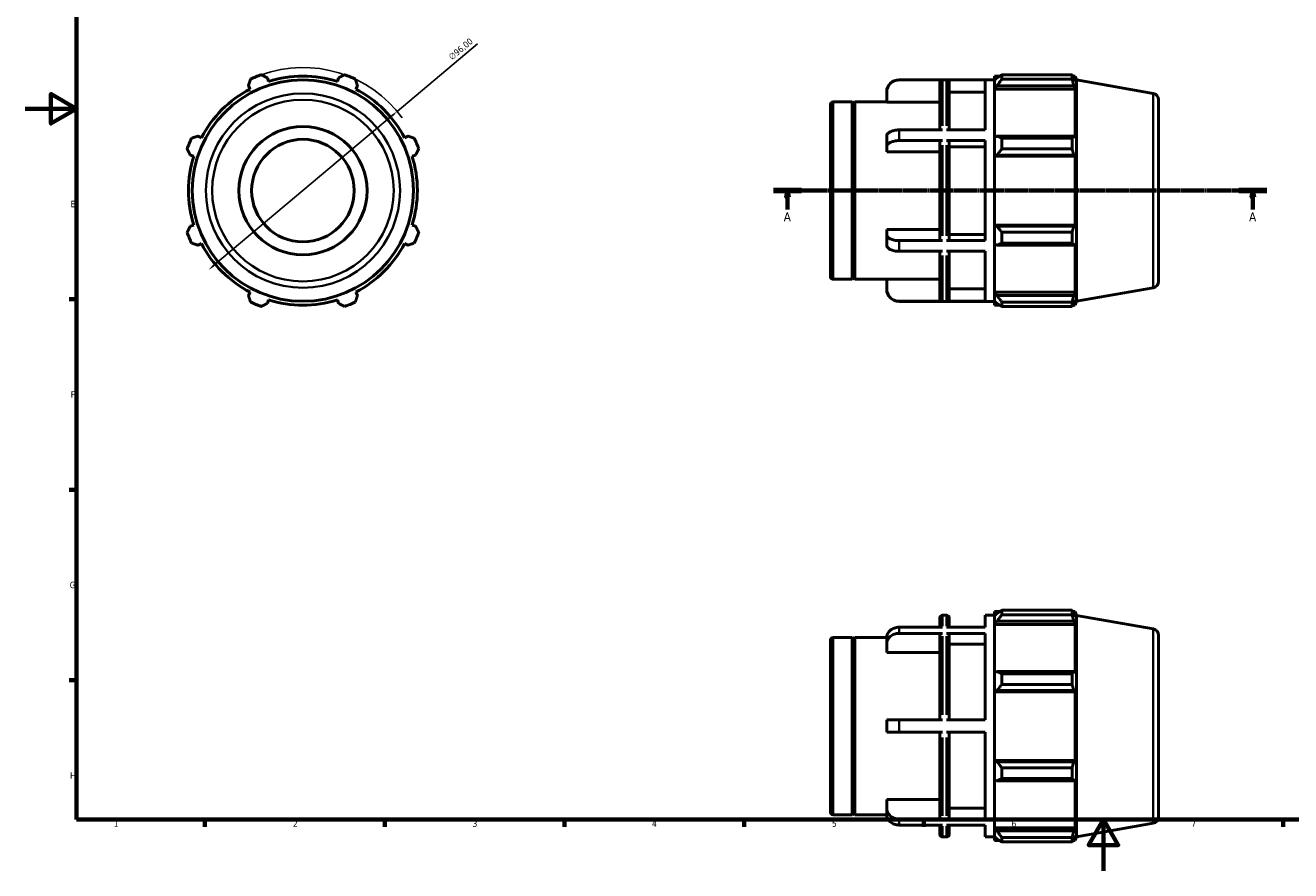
# Model space of a CAD drawing. Header units: millimetres. Extents: x 0 to 931, y 0 to 650.
# Tile 1 of 4: x 0 to 494, y 0 to 330. Entities that reach past the tile are written whole.
import ezdxf

# ---------------------------------------------------------------- set-up
doc = ezdxf.new("R2010")
doc.units = ezdxf.units.MM
doc.linetypes.add('CHAIN', pattern=[0.7087, 0.4724, -0.0591, 0.1181, -0.0591])
for name, color, linetype, lineweight in [('Border (ISO)', 7, 'Continuous', 70), ('Dimension (ISO)', 7, 'Continuous', 25), ('Section Line (ISO)', 7, 'CHAIN', 70), ('Visible (ISO)', 7, 'Continuous', 50), ('Visible Narrow (ISO)', 7, 'Continuous', 35)]:
    doc.layers.add(name, color=color, linetype=linetype, lineweight=lineweight)
doc.styles.add('Label Text (ISO)', font='tahoma.ttf')
doc.styles.add('Note Text (ISO)', font='tahoma.ttf')
doc.dimstyles.new('Default (ISO)', dxfattribs={"dimtxt": 2.5, "dimasz": 2.5, "dimexe": 3.175, "dimexo": 0, "dimgap": 0.762, "dimtad": 1, "dimrnd": 1e-08, "dimzin": 0, "dimtxsty": 'Note Text (ISO)', "dimcen": 0.09, "dimdle": 10, "dimclrd": 256, "dimclre": 256, "dimclrt": 232, "dimazin": 0, "dimtfac": 1.40208, "dimtmove": 0, "dimatfit": 3, "dimfxl": 1, "dimtolj": 1, "dimtzin": 0, "dimlwd": -1, "dimlwe": -1, "dimarcsym": 0})

# ---------------------------------------------------------------- blocks, each defined once
blk = doc.blocks.new('Borders Default Border')
at = {"layer": 'Border (ISO)'}
for p, q in [((20, 222.75), (17.1, 222.75)), ((20, 148.5), (17.1, 148.5)), ((20, 74.25), (17.1, 74.25)), ((70.08, 20), (70.08, 17.1)), ((140.17, 20), (140.17, 17.1)), ((210.25, 20), (210.25, 17.1)), ((280.33, 20), (280.33, 17.1)), ((350.42, 20), (350.42, 17.1)), ((490.58, 20), (490.58, 17.1))]:
    blk.add_line(p, q, dxfattribs=at)
at = {"layer": 'Border (ISO)', "flags": 128}
for points in [[(20, 20), (20, 574), (821, 574), (821, 20), (20, 20)], [(0, 297), (20, 297), (10, 302.77), (10, 291.23), (20, 297)], [(420.5, 0), (420.5, 20), (414.73, 10), (426.27, 10), (420.5, 20)]]:
    blk.add_lwpolyline(points, dxfattribs=at)
at = {"layer": 'Border (ISO)', "color": 232, "true_color": 0xca0064, "char_height": 2.5, "attachment_point": 7, "style": 'Note Text (ISO)'}
for s, insert in [('E', (17.64, 258.63)), ('F', (17.7, 184.38)), ('G', (17.31, 110.08)), ('H', (17.44, 35.88)), ('1', (34.48, 17.1)), ('2', (104.37, 17.1)), ('3', (174.43, 17.05)), ('4', (244.42, 17.1)), ('5', (314.64, 17.05)), ('6', (384.66, 17.05)), ('7', (454.77, 17.1))]:
    blk.add_mtext(s, dxfattribs=dict(at, insert=insert))
blk = doc.blocks.new('2dTransSection0')
at = {"layer": 'Section Line (ISO)', "linetype": 'CHAIN'}
blk.add_line((291.83, 265.11), (484.23, 265.11), dxfattribs=at)
at = {"layer": 'Section Line (ISO)', "linetype": 'Continuous', "lineweight": 140}
for p, q in [((291.83, 265.11), (302.73, 265.11)), ((473.33, 265.11), (484.23, 265.11))]:
    blk.add_line(p, q, dxfattribs=at)
at = {"layer": 'Section Line (ISO)', "linetype": 'Continuous'}
for p, q in [((297.28, 265.11), (296.78, 262.61)), ((296.78, 262.61), (297.78, 262.61)), ((297.28, 262.61), (297.28, 265.11)), ((297.78, 262.61), (297.28, 265.11)), ((297.28, 257.71), (297.28, 262.61)), ((478.78, 265.11), (478.28, 262.61)), ((478.28, 262.61), (479.28, 262.61)), ((478.78, 262.61), (478.78, 265.11)), ((479.28, 262.61), (478.78, 265.11)), ((478.78, 257.71), (478.78, 262.61))]:
    blk.add_line(p, q, dxfattribs=at)
at = {"layer": 'Section Line (ISO)', "linetype": 'Continuous', "flags": 128}
for points in [[(297.78, 262.61), (297.28, 265.11), (296.78, 262.61), (297.78, 262.61)], [(479.28, 262.61), (478.78, 265.11), (478.28, 262.61), (479.28, 262.61)]]:
    blk.add_lwpolyline(points, dxfattribs=at)
at = {"layer": 'Section Line (ISO)'}
for points in [[(297.78, 262.61), (297.28, 265.11), (296.78, 262.61), (297.78, 262.61)], [(479.28, 262.61), (478.78, 265.11), (478.28, 262.61), (479.28, 262.61)]]:
    blk.add_solid(points, dxfattribs=at)
at = {"layer": 'Section Line (ISO)', "char_height": 3.5, "attachment_point": 7, "style": 'Label Text (ISO)'}
for insert in [(295.79, 253.11), (477.29, 253.11)]:
    blk.add_mtext('A', dxfattribs=dict(at, insert=insert))
blk = doc.blocks.new('*D7')
at = {"layer": 'Defpoints', "color": 0, "transparency": 16777216}
for p in [(145.04, 295.97), (71.52, 234.24)]:
    blk.add_point(p, dxfattribs=at)
at = {"layer": 'Dimension (ISO)', "transparency": 16777216}
for p, q in [((145.04, 295.97), (176.35, 322.27)), ((73.44, 235.85), (143.13, 294.37))]:
    blk.add_line(p, q, dxfattribs=at)
blk.add_arc((108.28, 265.11), 48, 36.2304, 109.792, dxfattribs=at)
for points in [[(142.86, 294.68), (143.39, 294.05), (145.04, 295.97)], [(73.17, 236.17), (73.7, 235.53), (71.52, 234.24)]]:
    blk.add_solid(points, dxfattribs=at)
at = {"layer": 'Dimension (ISO)', "color": 232, "true_color": 0xca0064, "transparency": 16777216, "insert": (164.8, 317.76), "char_height": 2.5, "attachment_point": 1, "rotation": 40.0203, "style": 'Note Text (ISO)'}
blk.add_mtext('\\A1;∅96,00', dxfattribs=at)

msp = doc.modelspace()

# ---------------------------------------------------------------- linework, layer by layer
at = {"layer": 'Visible (ISO)'}
for p, q in [((94.858, 307.68), (94.425, 309.054)), ((122.138, 309.054), (121.705, 307.68)), ((340.774, 308.307), (378.031, 308.307)), ((357.698, 308.24), (340.774, 308.24)), ((356.698, 288.752), (356.698, 307.238)), ((374.374, 308.24), (359.355, 308.24)), ((360.355, 307.238), (360.355, 288.752)), ((374.374, 288.752), (374.374, 308.24)), ((378.031, 309.747), (378.031, 308.138)), ((378.031, 309.747), (380.075, 309.747)), ((378.991, 309.054), (378.031, 308.138)), ((378.031, 305.128), (378.031, 308.138)), ((380.911, 310.271), (380.911, 308.535)), ((380.911, 310.271), (408.263, 310.271)), ((408.263, 308.535), (380.911, 308.535)), ((408.263, 308.535), (408.263, 310.271)), ((408.568, 309.747), (409.486, 309.747)), ((409.486, 307.68), (408.962, 309.054)), ((410.031, 308.249), (409.486, 309.747)), ((409.486, 307.68), (409.486, 309.747)), ((410.031, 221.964), (410.031, 308.249)), ((439.965, 302.971), (410.031, 308.249)), ((87.004, 305.98), (87.669, 304.703)), ((128.894, 304.703), (129.559, 305.98)), ((335.974, 303.431), (335.974, 303.507)), ((335.974, 299.583), (335.974, 303.431)), ((374.374, 303.431), (360.355, 303.431)), ((378.031, 305.128), (378.991, 305.98)), ((378.031, 304.703), (378.031, 305.128)), ((378.031, 304.703), (378.031, 285.941)), ((378.031, 304.703), (409.486, 304.703)), ((378.991, 305.98), (408.962, 305.98)), ((408.962, 305.98), (409.486, 304.703)), ((409.486, 285.719), (409.486, 304.703)), ((314.031, 231.547), (314.031, 298.667)), ((315.031, 299.667), (322.531, 299.667)), ((322.531, 230.547), (322.531, 299.667)), ((323.031, 299.167), (322.531, 299.667)), ((323.031, 299.167), (323.531, 299.667)), ((323.031, 231.047), (323.031, 299.167)), ((323.531, 230.547), (323.531, 299.667)), ((323.531, 299.667), (335.974, 299.667)), ((356.698, 299.583), (335.974, 299.583)), ((442.031, 300.509), (442.031, 229.704)), ((68.685, 285.719), (67.408, 286.384)), ((149.155, 286.384), (147.877, 285.719)), ((335.974, 282.191), (335.974, 286.347)), ((357.698, 288.752), (340.774, 288.752)), ((374.374, 288.752), (359.355, 288.752)), ((378.991, 286.384), (378.031, 285.941)), ((408.962, 286.384), (378.991, 286.384)), ((409.486, 285.719), (408.962, 286.384)), ((335.974, 280.266), (335.974, 282.191)), ((357.698, 284.595), (340.774, 284.595)), ((356.698, 246.119), (356.698, 284.094)), ((374.374, 284.595), (359.355, 284.595)), ((360.355, 284.094), (360.355, 246.119)), ((374.374, 282.191), (360.355, 282.191)), ((374.374, 245.618), (374.374, 284.595)), ((378.031, 278.674), (378.031, 285.941)), ((380.911, 285.55), (380.911, 281.36)), ((380.911, 285.55), (408.263, 285.55)), ((408.263, 281.36), (380.911, 281.36)), ((408.263, 281.36), (408.263, 285.55)), ((64.334, 278.963), (65.707, 278.53)), ((150.855, 278.53), (152.229, 278.963)), ((356.698, 280.266), (335.974, 280.266)), ((378.031, 278.674), (378.991, 278.963)), ((378.031, 278.53), (378.031, 278.674)), ((378.031, 278.53), (378.031, 251.683)), ((378.031, 278.53), (409.486, 278.53)), ((378.991, 278.963), (408.962, 278.963)), ((408.962, 278.963), (409.486, 278.53)), ((409.486, 251.683), (409.486, 278.53)), ((65.707, 251.683), (64.334, 251.25)), ((152.229, 251.25), (150.855, 251.683)), ((335.974, 248.023), (335.974, 249.947)), ((335.974, 249.947), (356.698, 249.947)), ((335.974, 243.866), (335.974, 248.023)), ((360.355, 248.023), (374.374, 248.023)), ((378.031, 251.539), (378.031, 251.683)), ((378.031, 251.683), (409.486, 251.683)), ((378.991, 251.25), (378.031, 251.539)), ((378.031, 244.272), (378.031, 251.539)), ((408.962, 251.25), (378.991, 251.25)), ((380.911, 248.853), (380.911, 244.663)), ((380.911, 248.853), (408.263, 248.853)), ((408.263, 244.663), (408.263, 248.853)), ((409.486, 251.683), (408.962, 251.25)), ((67.408, 243.829), (68.685, 244.494)), ((147.877, 244.494), (149.155, 243.829)), ((357.698, 245.618), (340.774, 245.618)), ((374.374, 245.618), (359.355, 245.618)), ((378.031, 244.272), (378.991, 243.829)), ((378.031, 244.272), (378.031, 225.51)), ((378.991, 243.829), (408.962, 243.829)), ((408.263, 244.663), (380.911, 244.663)), ((408.962, 243.829), (409.486, 244.494)), ((409.486, 225.51), (409.486, 244.494)), ((357.698, 241.461), (340.774, 241.461)), ((356.698, 222.975), (356.698, 241.461)), ((374.374, 241.461), (359.355, 241.461)), ((360.355, 241.461), (360.355, 222.975)), ((374.374, 221.973), (374.374, 241.461)), ((315.031, 230.547), (322.531, 230.547)), ((323.031, 231.047), (322.531, 230.547)), ((323.031, 231.047), (323.531, 230.547)), ((323.531, 230.547), (335.974, 230.547)), ((335.974, 226.782), (335.974, 230.63)), ((335.974, 230.63), (356.698, 230.63)), ((439.965, 227.242), (410.031, 221.964)), ((87.669, 225.51), (87.004, 224.233)), ((94.425, 221.159), (94.858, 222.533)), ((121.705, 222.533), (122.138, 221.159)), ((129.559, 224.233), (128.894, 225.51)), ((335.974, 226.707), (335.974, 226.782)), ((360.355, 226.782), (374.374, 226.782)), ((378.031, 225.085), (378.031, 225.51)), ((378.031, 225.51), (409.486, 225.51)), ((378.031, 222.075), (378.031, 225.085)), ((378.991, 224.233), (378.031, 225.085)), ((408.962, 224.233), (378.991, 224.233)), ((409.486, 225.51), (408.962, 224.233)), ((408.962, 221.159), (409.486, 222.533)), ((409.486, 220.467), (409.486, 222.533)), ((357.698, 221.973), (340.774, 221.973)), ((340.774, 221.907), (378.031, 221.907)), ((374.374, 221.973), (359.355, 221.973)), ((378.031, 222.075), (378.991, 221.159)), ((378.031, 222.075), (378.031, 220.467)), ((378.031, 220.467), (380.075, 220.467)), ((380.911, 221.678), (380.911, 219.942)), ((380.911, 221.678), (408.263, 221.678)), ((408.263, 219.942), (380.911, 219.942)), ((408.263, 219.942), (408.263, 221.678)), ((408.568, 220.467), (409.486, 220.467)), ((410.031, 221.964), (409.486, 220.467)), ((357.698, 99.55), (359.355, 99.55)), ((374.374, 94.904), (374.374, 99.55)), ((374.374, 99.55), (378.031, 99.55)), ((378.031, 100.99), (378.031, 99.381)), ((378.031, 100.99), (380.075, 100.99)), ((378.991, 100.297), (378.031, 99.381)), ((378.031, 96.372), (378.031, 99.381)), ((380.911, 101.514), (380.911, 99.778)), ((380.911, 101.514), (408.263, 101.514)), ((408.263, 99.778), (380.911, 99.778)), ((408.263, 99.778), (408.263, 101.514)), ((408.568, 100.99), (409.486, 100.99)), ((409.486, 98.924), (408.962, 100.297)), ((410.031, 99.492), (409.486, 100.99)), ((409.486, 98.924), (409.486, 100.99)), ((410.031, 13.207), (410.031, 99.492)), ((439.965, 94.214), (410.031, 99.492)), ((357.698, 94.904), (340.774, 94.904)), ((356.698, 94.904), (356.698, 98.55)), ((374.374, 94.904), (359.355, 94.904)), ((360.355, 98.55), (360.355, 94.904)), ((378.031, 96.372), (378.991, 97.223)), ((378.031, 95.946), (378.031, 96.372)), ((378.031, 95.946), (378.031, 77.184)), ((378.031, 95.946), (409.486, 95.946)), ((378.991, 97.223), (408.962, 97.223)), ((408.962, 97.223), (409.486, 95.946)), ((409.486, 76.962), (409.486, 95.946)), ((314.031, 22.79), (314.031, 89.91)), ((315.031, 90.91), (322.531, 90.91)), ((322.531, 21.79), (322.531, 90.91)), ((323.031, 90.41), (322.531, 90.91)), ((323.031, 90.41), (323.531, 90.91)), ((323.031, 22.29), (323.031, 90.41)), ((323.531, 21.79), (323.531, 90.91)), ((323.531, 90.91), (335.978, 90.91)), ((335.974, 88.34), (335.974, 90.74)), ((357.698, 92.504), (340.774, 92.504)), ((356.698, 58.75), (356.698, 91.637)), ((374.374, 92.504), (359.355, 92.504)), ((360.355, 91.637), (360.355, 58.75)), ((374.374, 58.75), (374.374, 92.504)), ((442.031, 91.752), (442.031, 20.947)), ((335.974, 85.007), (335.974, 88.34)), ((356.698, 85.007), (335.974, 85.007)), ((374.374, 88.34), (360.355, 88.34)), ((378.991, 77.627), (378.031, 77.184)), ((378.031, 69.917), (378.031, 77.184)), ((408.962, 77.627), (378.991, 77.627)), ((380.911, 76.793), (380.911, 72.603)), ((380.911, 76.793), (408.263, 76.793)), ((408.263, 72.603), (408.263, 76.793)), ((409.486, 76.962), (408.962, 77.627)), ((378.031, 69.917), (378.991, 70.206)), ((378.031, 69.773), (378.031, 69.917)), ((378.031, 69.773), (378.031, 42.926)), ((378.031, 69.773), (409.486, 69.773)), ((378.991, 70.206), (408.962, 70.206)), ((408.263, 72.603), (380.911, 72.603)), ((408.962, 70.206), (409.486, 69.773)), ((409.486, 42.926), (409.486, 69.773)), ((335.974, 53.95), (335.974, 58.75)), ((357.698, 58.75), (340.774, 58.75)), ((359.355, 58.75), (374.374, 58.75)), ((357.698, 53.95), (340.774, 53.95)), ((356.698, 21.063), (356.698, 53.95)), ((374.374, 53.95), (359.355, 53.95)), ((360.355, 53.95), (360.355, 21.063)), ((374.374, 20.195), (374.374, 53.95)), ((378.031, 42.782), (378.031, 42.926)), ((378.031, 42.926), (409.486, 42.926)), ((378.031, 35.516), (378.031, 42.782)), ((378.991, 42.493), (378.031, 42.782)), ((408.962, 42.493), (378.991, 42.493)), ((380.911, 40.097), (380.911, 35.906)), ((380.911, 40.097), (408.263, 40.097)), ((408.263, 35.906), (408.263, 40.097)), ((409.486, 42.926), (408.962, 42.493)), ((378.031, 35.516), (378.031, 16.753)), ((378.031, 35.516), (378.991, 35.072)), ((378.991, 35.072), (408.962, 35.072)), ((408.263, 35.906), (380.911, 35.906)), ((408.962, 35.072), (409.486, 35.737)), ((409.486, 16.753), (409.486, 35.737)), ((335.974, 24.359), (335.974, 27.692)), ((335.974, 27.692), (356.698, 27.692)), ((315.031, 21.79), (322.531, 21.79)), ((323.031, 22.29), (322.531, 21.79)), ((323.031, 22.29), (323.531, 21.79)), ((323.531, 21.79), (335.978, 21.79)), ((335.974, 21.959), (335.974, 24.359)), ((357.698, 20.195), (340.774, 20.195)), ((374.374, 20.195), (359.355, 20.195)), ((360.355, 24.359), (374.374, 24.359)), ((357.698, 17.795), (340.774, 17.795)), ((356.698, 14.15), (356.698, 17.795)), ((374.374, 17.795), (359.355, 17.795)), ((360.355, 17.795), (360.355, 14.15)), ((374.374, 13.15), (374.374, 17.795)), ((378.031, 16.328), (378.031, 16.753)), ((378.031, 16.753), (409.486, 16.753)), ((378.031, 13.318), (378.031, 16.328)), ((378.991, 15.476), (378.031, 16.328)), ((408.962, 15.476), (378.991, 15.476)), ((409.486, 16.753), (408.962, 15.476)), ((439.965, 18.485), (410.031, 13.207)), ((357.698, 13.15), (359.355, 13.15)), ((374.374, 13.15), (378.031, 13.15)), ((378.031, 13.318), (378.031, 11.71)), ((378.031, 13.318), (378.991, 12.402)), ((378.031, 11.71), (380.075, 11.71)), ((380.911, 12.921), (380.911, 11.185)), ((380.911, 12.921), (408.263, 12.921)), ((408.263, 11.185), (380.911, 11.185)), ((408.263, 11.185), (408.263, 12.921)), ((408.568, 11.71), (409.486, 11.71)), ((408.962, 12.402), (409.486, 13.776)), ((409.486, 11.71), (409.486, 13.776)), ((410.031, 13.207), (409.486, 11.71))]:
    msp.add_line(p, q, dxfattribs=at)
for radius in [43.142, 25, 20]:
    msp.add_circle((108.281, 265.107), radius, dxfattribs=at)
for centre, radius, start, end in [((108.281, 265.107), 48, 109.79198, 115.20802), ((108.281, 265.107), 44.64, 72.5, 107.5), ((108.281, 265.107), 48, 64.79198, 70.20802), ((340.774, 303.507), 4.8, 90, 180), ((108.281, 265.107), 44.64, 117.5, 152.5), ((108.281, 265.107), 44.64, 27.5, 62.5), ((439.531, 300.509), 2.5, 0, 80), ((315.031, 298.667), 1, 90, 180), ((108.281, 265.107), 48, 154.79198, 160.20802), ((108.281, 265.107), 48, 19.79198, 25.20802), ((108.281, 265.107), 44.64, 162.5, 197.5), ((108.281, 265.107), 44.64, 342.5, 17.5), ((108.281, 265.107), 48, 199.79198, 205.20802), ((108.281, 265.107), 48, 334.79198, 340.20802), ((108.281, 265.107), 44.64, 207.5, 242.5), ((108.281, 265.107), 44.64, 297.5, 332.5), ((315.031, 231.547), 1, 180, 270), ((439.531, 229.704), 2.5, 280, 0), ((108.281, 265.107), 44.64, 252.5, 287.5), ((340.774, 226.707), 4.8, 180, 270), ((108.281, 265.107), 48, 244.79198, 250.20802), ((108.281, 265.107), 48, 289.79198, 295.20802), ((357.698, 98.55), 1, 90, 180), ((359.355, 98.55), 1, 0, 90), ((439.531, 91.752), 2.5, 0, 80), ((315.031, 89.91), 1, 90, 180), ((315.031, 22.79), 1, 180, 270), ((439.531, 20.947), 2.5, 280, 0), ((357.698, 14.15), 1, 180, 270), ((359.355, 14.15), 1, 270, 0)]:
    msp.add_arc(centre, radius, start, end, dxfattribs=at)
for points, weights in [([(87.004, 305.98), (87.412, 307.232), (87.838, 308.535)], [1.00139731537, 1.00110711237, 1]), ([(92.028, 310.271), (93.251, 309.65), (94.425, 309.054)], [1, 1.00110711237, 1.00139731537]), ([(122.138, 309.054), (123.312, 309.65), (124.534, 310.271)], [1.00139731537, 1.00110711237, 1]), ([(128.725, 308.535), (129.15, 307.232), (129.559, 305.98)], [1, 1.00110711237, 1.00139731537]), ([(380.911, 310.271), (379.913, 309.65), (378.991, 309.054)], [1.01216464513, 1.00880537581, 1.00463647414]), ([(378.991, 305.98), (379.913, 307.232), (380.911, 308.535)], [1.00463647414, 1.00880537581, 1.01216464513]), ([(408.263, 310.271), (408.627, 309.65), (408.962, 309.054)], [1, 1.00110711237, 1.00139731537]), ([(408.962, 305.98), (408.627, 307.232), (408.263, 308.535)], [1.00139731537, 1.00110711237, 1]), ([(64.852, 285.55), (66.156, 285.975), (67.408, 286.384)], [1, 1.00110711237, 1.00139731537]), ([(149.155, 286.384), (150.406, 285.975), (151.71, 285.55)], [1.00139731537, 1.00110711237, 1]), ([(380.911, 285.55), (379.913, 285.975), (378.991, 286.384)], [1.01216464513, 1.00880537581, 1.00463647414]), ([(408.263, 285.55), (408.627, 285.975), (408.962, 286.384)], [1, 1.00110711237, 1.00139731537]), ([(64.334, 278.963), (63.738, 280.137), (63.117, 281.36)], [1.00139731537, 1.00110711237, 1]), ([(153.446, 281.36), (152.825, 280.137), (152.229, 278.963)], [1, 1.00110711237, 1.00139731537]), ([(378.991, 278.963), (379.913, 280.137), (380.911, 281.36)], [1.00463647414, 1.00880537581, 1.01216464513]), ([(408.962, 278.963), (408.627, 280.137), (408.263, 281.36)], [1.00139731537, 1.00110711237, 1]), ([(63.117, 248.853), (63.738, 250.076), (64.334, 251.25)], [1, 1.00110711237, 1.00139731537]), ([(152.229, 251.25), (152.825, 250.076), (153.446, 248.853)], [1.00139731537, 1.00110711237, 1]), ([(380.911, 248.853), (379.913, 250.076), (378.991, 251.25)], [1.01216464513, 1.00880537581, 1.00463647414]), ([(408.263, 248.853), (408.627, 250.076), (408.962, 251.25)], [1, 1.00110711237, 1.00139731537]), ([(67.408, 243.829), (66.156, 244.238), (64.852, 244.663)], [1.00139731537, 1.00110711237, 1]), ([(151.71, 244.663), (150.406, 244.238), (149.155, 243.829)], [1, 1.00110711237, 1.00139731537]), ([(378.991, 243.829), (379.913, 244.238), (380.911, 244.663)], [1.00463647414, 1.00880537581, 1.01216464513]), ([(408.962, 243.829), (408.627, 244.238), (408.263, 244.663)], [1.00139731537, 1.00110711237, 1]), ([(87.838, 221.678), (87.412, 222.981), (87.004, 224.233)], [1, 1.00110711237, 1.00139731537]), ([(129.559, 224.233), (129.15, 222.981), (128.725, 221.678)], [1.00139731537, 1.00110711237, 1]), ([(380.911, 221.678), (379.913, 222.981), (378.991, 224.233)], [1.01216464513, 1.00880537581, 1.00463647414]), ([(408.263, 221.678), (408.627, 222.981), (408.962, 224.233)], [1, 1.00110711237, 1.00139731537]), ([(94.425, 221.159), (93.251, 220.563), (92.028, 219.942)], [1.00139731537, 1.00110711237, 1]), ([(124.534, 219.942), (123.312, 220.563), (122.138, 221.159)], [1, 1.00110711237, 1.00139731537]), ([(378.991, 221.159), (379.913, 220.563), (380.911, 219.942)], [1.00463647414, 1.00880537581, 1.01216464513]), ([(408.962, 221.159), (408.627, 220.563), (408.263, 219.942)], [1.00139731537, 1.00110711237, 1]), ([(380.911, 101.514), (379.913, 100.893), (378.991, 100.297)], [1.01216464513, 1.00880537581, 1.00463647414]), ([(378.991, 97.223), (379.913, 98.475), (380.911, 99.778)], [1.00463647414, 1.00880537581, 1.01216464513]), ([(408.263, 101.514), (408.627, 100.893), (408.962, 100.297)], [1, 1.00110711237, 1.00139731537]), ([(408.962, 97.223), (408.627, 98.475), (408.263, 99.778)], [1.00139731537, 1.00110711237, 1]), ([(380.911, 76.793), (379.913, 77.219), (378.991, 77.627)], [1.01216464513, 1.00880537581, 1.00463647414]), ([(408.263, 76.793), (408.627, 77.219), (408.962, 77.627)], [1, 1.00110711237, 1.00139731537]), ([(378.991, 70.206), (379.913, 71.38), (380.911, 72.603)], [1.00463647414, 1.00880537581, 1.01216464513]), ([(408.962, 70.206), (408.627, 71.38), (408.263, 72.603)], [1.00139731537, 1.00110711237, 1]), ([(380.911, 40.097), (379.913, 41.319), (378.991, 42.493)], [1.01216464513, 1.00880537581, 1.00463647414]), ([(408.263, 40.097), (408.627, 41.319), (408.962, 42.493)], [1, 1.00110711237, 1.00139731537]), ([(378.991, 35.072), (379.913, 35.481), (380.911, 35.906)], [1.00463647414, 1.00880537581, 1.01216464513]), ([(408.962, 35.072), (408.627, 35.481), (408.263, 35.906)], [1.00139731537, 1.00110711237, 1]), ([(380.911, 12.921), (379.913, 14.225), (378.991, 15.476)], [1.01216464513, 1.00880537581, 1.00463647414]), ([(408.263, 12.921), (408.627, 14.225), (408.962, 15.476)], [1, 1.00110711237, 1.00139731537]), ([(378.991, 12.402), (379.913, 11.806), (380.911, 11.185)], [1.00463647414, 1.00880537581, 1.01216464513]), ([(408.962, 12.402), (408.627, 11.806), (408.263, 11.185)], [1.00139731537, 1.00110711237, 1])]:
    msp.add_rational_spline(points, weights, degree=2, dxfattribs=at)
for points, knots in [([(335.974, 303.431), (335.974, 303.728), (336.003, 304.053), (336.13, 304.688), (336.226, 304.999), (336.453, 305.547), (336.604, 305.835), (336.963, 306.373), (337.172, 306.623), (337.591, 307.042), (337.84, 307.251), (338.377, 307.61), (338.665, 307.761), (339.212, 307.988), (339.522, 308.085), (340.155, 308.211), (340.478, 308.24), (340.774, 308.24)], [-0.71149167, -0.71149167, -0.71149167, -0.71149167, -0.62241426, -0.62241426, -0.53333685, -0.53333685, -0.44435979, -0.44435979, -0.35538273, -0.35538273, -0.26650188, -0.26650188, -0.17762103, -0.17762103, -0.08881052, -0.08881052, 0, 0, 0, 0]), ([(356.698, 307.238), (356.698, 307.362), (356.727, 307.507), (356.821, 307.736), (356.904, 307.859), (357.078, 308.034), (357.201, 308.116), (357.429, 308.211), (357.575, 308.24), (357.698, 308.24)], [0.44465155, 0.44465155, 0.44465155, 0.44465155, 0.48175415, 0.48175415, 0.51882521, 0.51882521, 0.55585998, 0.55585998, 0.59286551, 0.59286551, 0.59286551, 0.59286551]), ([(359.355, 308.24), (359.478, 308.24), (359.624, 308.211), (359.852, 308.116), (359.975, 308.034), (360.149, 307.859), (360.232, 307.736), (360.326, 307.507), (360.355, 307.362), (360.355, 307.238)], [0, 0, 0, 0, 0.03700553, 0.03700553, 0.0740403, 0.0740403, 0.11111136, 0.11111136, 0.14821395, 0.14821395, 0.14821395, 0.14821395]), ([(340.774, 288.752), (340.478, 288.752), (340.155, 288.737), (339.522, 288.674), (339.212, 288.626), (338.665, 288.512), (338.377, 288.437), (337.84, 288.257), (337.591, 288.153), (337.172, 287.943), (336.963, 287.818), (336.604, 287.549), (336.453, 287.405), (336.226, 287.131), (336.13, 286.976), (336.003, 286.658), (335.974, 286.496), (335.974, 286.347)], [0, 0, 0, 0, 0.08881052, 0.08881052, 0.17762103, 0.17762103, 0.26650188, 0.26650188, 0.35538273, 0.35538273, 0.44435979, 0.44435979, 0.53333685, 0.53333685, 0.62241426, 0.62241426, 0.71149167, 0.71149167, 0.71149167, 0.71149167]), ([(335.974, 282.191), (335.974, 282.339), (336.003, 282.501), (336.13, 282.819), (336.226, 282.974), (336.453, 283.248), (336.604, 283.392), (336.963, 283.661), (337.172, 283.786), (337.591, 283.996), (337.84, 284.1), (338.377, 284.28), (338.665, 284.355), (339.212, 284.469), (339.522, 284.517), (340.155, 284.58), (340.478, 284.595), (340.774, 284.595)], [-0.71149167, -0.71149167, -0.71149167, -0.71149167, -0.62241426, -0.62241426, -0.53333685, -0.53333685, -0.44435979, -0.44435979, -0.35538273, -0.35538273, -0.26650188, -0.26650188, -0.17762103, -0.17762103, -0.08881052, -0.08881052, 0, 0, 0, 0]), ([(357.698, 284.595), (357.575, 284.595), (357.429, 284.58), (357.201, 284.533), (357.078, 284.492), (356.904, 284.404), (356.821, 284.343), (356.727, 284.229), (356.698, 284.156), (356.698, 284.094)], [0, 0, 0, 0, 0.03700553, 0.03700553, 0.0740403, 0.0740403, 0.11111136, 0.11111136, 0.14821395, 0.14821395, 0.14821395, 0.14821395]), ([(360.355, 284.094), (360.355, 284.156), (360.326, 284.229), (360.232, 284.343), (360.149, 284.404), (359.975, 284.492), (359.852, 284.533), (359.624, 284.58), (359.478, 284.595), (359.355, 284.595)], [-0.14821395, -0.14821395, -0.14821395, -0.14821395, -0.11111136, -0.11111136, -0.0740403, -0.0740403, -0.03700553, -0.03700553, 0, 0, 0, 0]), ([(340.774, 245.618), (340.478, 245.618), (340.155, 245.633), (339.522, 245.696), (339.212, 245.744), (338.665, 245.858), (338.377, 245.933), (337.84, 246.113), (337.591, 246.217), (337.172, 246.427), (336.963, 246.552), (336.604, 246.821), (336.453, 246.965), (336.226, 247.239), (336.13, 247.394), (336.003, 247.712), (335.974, 247.874), (335.974, 248.023)], [0, 0, 0, 0, 0.08881052, 0.08881052, 0.17762103, 0.17762103, 0.26650188, 0.26650188, 0.35538273, 0.35538273, 0.44435979, 0.44435979, 0.53333685, 0.53333685, 0.62241426, 0.62241426, 0.71149167, 0.71149167, 0.71149167, 0.71149167]), ([(335.974, 243.866), (335.974, 243.717), (336.003, 243.555), (336.13, 243.237), (336.226, 243.082), (336.453, 242.808), (336.604, 242.664), (336.963, 242.395), (337.172, 242.27), (337.591, 242.06), (337.84, 241.956), (338.377, 241.776), (338.665, 241.701), (339.212, 241.587), (339.522, 241.539), (340.155, 241.476), (340.478, 241.461), (340.774, 241.461)], [-0.71149167, -0.71149167, -0.71149167, -0.71149167, -0.62241426, -0.62241426, -0.53333685, -0.53333685, -0.44435979, -0.44435979, -0.35538273, -0.35538273, -0.26650188, -0.26650188, -0.17762103, -0.17762103, -0.08881052, -0.08881052, 0, 0, 0, 0]), ([(356.698, 246.119), (356.698, 246.057), (356.727, 245.985), (356.821, 245.87), (356.904, 245.809), (357.078, 245.721), (357.201, 245.68), (357.429, 245.633), (357.575, 245.618), (357.698, 245.618)], [-0.14821395, -0.14821395, -0.14821395, -0.14821395, -0.11111136, -0.11111136, -0.0740403, -0.0740403, -0.03700553, -0.03700553, 0, 0, 0, 0]), ([(359.355, 245.618), (359.478, 245.618), (359.624, 245.633), (359.852, 245.68), (359.975, 245.721), (360.149, 245.809), (360.232, 245.87), (360.326, 245.985), (360.355, 246.057), (360.355, 246.119)], [0, 0, 0, 0, 0.03700553, 0.03700553, 0.0740403, 0.0740403, 0.11111136, 0.11111136, 0.14821395, 0.14821395, 0.14821395, 0.14821395]), ([(340.774, 221.973), (340.478, 221.973), (340.155, 222.002), (339.522, 222.129), (339.212, 222.225), (338.665, 222.452), (338.377, 222.603), (337.84, 222.962), (337.591, 223.171), (337.172, 223.59), (336.963, 223.84), (336.604, 224.378), (336.453, 224.666), (336.226, 225.214), (336.13, 225.525), (336.003, 226.16), (335.974, 226.485), (335.974, 226.782)], [0, 0, 0, 0, 0.08881052, 0.08881052, 0.17762103, 0.17762103, 0.26650188, 0.26650188, 0.35538273, 0.35538273, 0.44435979, 0.44435979, 0.53333685, 0.53333685, 0.62241426, 0.62241426, 0.71149167, 0.71149167, 0.71149167, 0.71149167]), ([(356.698, 222.975), (356.698, 222.851), (356.727, 222.706), (356.821, 222.477), (356.904, 222.354), (357.078, 222.179), (357.201, 222.097), (357.429, 222.002), (357.575, 221.973), (357.698, 221.973)], [-0.14821395, -0.14821395, -0.14821395, -0.14821395, -0.11111136, -0.11111136, -0.0740403, -0.0740403, -0.03700553, -0.03700553, 0, 0, 0, 0]), ([(359.355, 221.973), (359.478, 221.973), (359.624, 222.002), (359.852, 222.097), (359.975, 222.179), (360.149, 222.354), (360.232, 222.477), (360.326, 222.706), (360.355, 222.851), (360.355, 222.975)], [0, 0, 0, 0, 0.03700553, 0.03700553, 0.0740403, 0.0740403, 0.11111136, 0.11111136, 0.14821395, 0.14821395, 0.14821395, 0.14821395]), ([(340.774, 94.904), (340.478, 94.904), (340.155, 94.879), (339.522, 94.77), (339.212, 94.686), (338.665, 94.489), (338.377, 94.359), (337.84, 94.048), (337.591, 93.867), (337.172, 93.504), (336.963, 93.288), (336.604, 92.822), (336.453, 92.572), (336.226, 92.097), (336.13, 91.828), (336.003, 91.278), (335.974, 90.997), (335.974, 90.74)], [0, 0, 0, 0, 0.08881052, 0.08881052, 0.17762103, 0.17762103, 0.26650188, 0.26650188, 0.35538273, 0.35538273, 0.44435979, 0.44435979, 0.53333685, 0.53333685, 0.62241426, 0.62241426, 0.71149167, 0.71149167, 0.71149167, 0.71149167]), ([(335.974, 88.34), (335.974, 88.597), (336.003, 88.878), (336.13, 89.428), (336.226, 89.697), (336.453, 90.172), (336.604, 90.422), (336.963, 90.888), (337.172, 91.104), (337.591, 91.467), (337.84, 91.648), (338.377, 91.959), (338.665, 92.089), (339.212, 92.286), (339.522, 92.37), (340.155, 92.479), (340.478, 92.504), (340.774, 92.504)], [-0.71149167, -0.71149167, -0.71149167, -0.71149167, -0.62241426, -0.62241426, -0.53333685, -0.53333685, -0.44435979, -0.44435979, -0.35538273, -0.35538273, -0.26650188, -0.26650188, -0.17762103, -0.17762103, -0.08881052, -0.08881052, 0, 0, 0, 0]), ([(357.698, 92.504), (357.575, 92.504), (357.429, 92.479), (357.201, 92.397), (357.078, 92.326), (356.904, 92.175), (356.821, 92.068), (356.727, 91.87), (356.698, 91.744), (356.698, 91.637)], [0, 0, 0, 0, 0.03700553, 0.03700553, 0.0740403, 0.0740403, 0.11111136, 0.11111136, 0.14821395, 0.14821395, 0.14821395, 0.14821395]), ([(360.355, 91.637), (360.355, 91.744), (360.326, 91.87), (360.232, 92.068), (360.149, 92.175), (359.975, 92.326), (359.852, 92.397), (359.624, 92.479), (359.478, 92.504), (359.355, 92.504)], [-0.14821395, -0.14821395, -0.14821395, -0.14821395, -0.11111136, -0.11111136, -0.0740403, -0.0740403, -0.03700553, -0.03700553, 0, 0, 0, 0]), ([(340.774, 58.75), (340.478, 58.75), (340.155, 58.75), (339.522, 58.75), (339.212, 58.75), (338.665, 58.75), (338.377, 58.75), (337.84, 58.75), (337.591, 58.75), (337.172, 58.75), (336.963, 58.75), (336.604, 58.75), (336.453, 58.75), (336.226, 58.75), (336.13, 58.75), (336.003, 58.75), (335.974, 58.75), (335.974, 58.75)], [0, 0, 0, 0, 0.08881052, 0.08881052, 0.17762103, 0.17762103, 0.26650188, 0.26650188, 0.35538273, 0.35538273, 0.44435979, 0.44435979, 0.53333685, 0.53333685, 0.62241426, 0.62241426, 0.71149167, 0.71149167, 0.71149167, 0.71149167]), ([(335.974, 53.95), (335.974, 53.95), (336.003, 53.95), (336.13, 53.95), (336.226, 53.95), (336.453, 53.95), (336.604, 53.95), (336.963, 53.95), (337.172, 53.95), (337.591, 53.95), (337.84, 53.95), (338.377, 53.95), (338.665, 53.95), (339.212, 53.95), (339.522, 53.95), (340.155, 53.95), (340.478, 53.95), (340.774, 53.95)], [-0.71149167, -0.71149167, -0.71149167, -0.71149167, -0.62241426, -0.62241426, -0.53333685, -0.53333685, -0.44435979, -0.44435979, -0.35538273, -0.35538273, -0.26650188, -0.26650188, -0.17762103, -0.17762103, -0.08881052, -0.08881052, 0, 0, 0, 0]), ([(340.774, 20.195), (340.478, 20.195), (340.155, 20.22), (339.522, 20.33), (339.212, 20.413), (338.665, 20.61), (338.377, 20.741), (337.84, 21.052), (337.591, 21.232), (337.172, 21.595), (336.963, 21.812), (336.604, 22.278), (336.453, 22.527), (336.226, 23.002), (336.13, 23.271), (336.003, 23.821), (335.974, 24.102), (335.974, 24.359)], [0, 0, 0, 0, 0.08881052, 0.08881052, 0.17762103, 0.17762103, 0.26650188, 0.26650188, 0.35538273, 0.35538273, 0.44435979, 0.44435979, 0.53333685, 0.53333685, 0.62241426, 0.62241426, 0.71149167, 0.71149167, 0.71149167, 0.71149167]), ([(335.974, 21.959), (335.974, 21.702), (336.003, 21.421), (336.13, 20.871), (336.226, 20.602), (336.453, 20.127), (336.604, 19.878), (336.963, 19.412), (337.172, 19.195), (337.591, 18.832), (337.84, 18.652), (338.377, 18.341), (338.665, 18.21), (339.212, 18.013), (339.522, 17.93), (340.155, 17.82), (340.478, 17.795), (340.774, 17.795)], [-0.71149167, -0.71149167, -0.71149167, -0.71149167, -0.62241426, -0.62241426, -0.53333685, -0.53333685, -0.44435979, -0.44435979, -0.35538273, -0.35538273, -0.26650188, -0.26650188, -0.17762103, -0.17762103, -0.08881052, -0.08881052, 0, 0, 0, 0]), ([(356.698, 21.063), (356.698, 20.955), (356.727, 20.829), (356.821, 20.631), (356.904, 20.525), (357.078, 20.373), (357.201, 20.302), (357.429, 20.22), (357.575, 20.195), (357.698, 20.195)], [-0.14821395, -0.14821395, -0.14821395, -0.14821395, -0.11111136, -0.11111136, -0.0740403, -0.0740403, -0.03700553, -0.03700553, 0, 0, 0, 0]), ([(359.355, 20.195), (359.478, 20.195), (359.624, 20.22), (359.852, 20.302), (359.975, 20.373), (360.149, 20.525), (360.232, 20.631), (360.326, 20.829), (360.355, 20.955), (360.355, 21.063)], [0, 0, 0, 0, 0.03700553, 0.03700553, 0.0740403, 0.0740403, 0.11111136, 0.11111136, 0.14821395, 0.14821395, 0.14821395, 0.14821395])]:
    msp.add_open_spline(points, degree=3, knots=knots, dxfattribs=at)
at = {"layer": 'Visible Narrow (ISO)'}
for p, q in [((340.774, 308.306), (340.774, 308.246)), ((357.698, 308.08), (357.698, 290.417)), ((359.355, 290.417), (359.355, 308.08)), ((439.965, 227.708), (439.965, 302.505)), ((315.031, 299.241), (315.031, 230.972)), ((340.774, 288.55), (340.774, 284.809)), ((357.698, 282.77), (357.698, 247.443)), ((359.355, 247.443), (359.355, 282.77)), ((340.774, 245.404), (340.774, 241.663)), ((357.698, 239.796), (357.698, 222.133)), ((359.355, 222.133), (359.355, 239.796)), ((340.774, 221.967), (340.774, 221.907)), ((357.698, 99.538), (357.698, 95.35)), ((359.355, 95.35), (359.355, 99.538)), ((340.774, 94.795), (340.774, 92.635)), ((315.031, 90.484), (315.031, 22.215)), ((357.698, 91.358), (357.698, 60.765)), ((359.355, 60.765), (359.355, 91.358)), ((439.965, 18.952), (439.965, 93.748)), ((340.774, 58.51), (340.774, 54.189)), ((357.698, 51.934), (357.698, 21.341)), ((359.355, 21.341), (359.355, 51.934)), ((340.774, 20.064), (340.774, 17.904)), ((357.698, 17.35), (357.698, 13.161)), ((359.355, 13.161), (359.355, 17.35))]:
    msp.add_line(p, q, dxfattribs=at)
for radius in [37.864, 35.402]:
    msp.add_circle((108.281, 265.107), radius, dxfattribs=at)

# ---------------------------------------------------------------- block references
msp.add_blockref('Borders Default Border', (0, 0))
at = {"layer": 'Section Line (ISO)'}
msp.add_blockref('2dTransSection0', (0, 0), dxfattribs=at)

# ---------------------------------------------------------------- dimensions: what is measured, and where the dimension line sits
at = {"layer": 'Dimension (ISO)'}
dim = msp.add_diameter_dim_2p(p1=(71.522, 234.24), p2=(145.041, 295.973), dimstyle='Default (ISO)', override={"dimdec": 2, "dimlfac": 1, "dimtp": 0, "dimtm": 0, "dimtdec": 2, "dimatfit": 2}, dxfattribs=at)
dim.commit()
dim.dimension.update_dxf_attribs({"geometry": '*D7', "text_midpoint": (171.563, 318.244), "dimtype": 163})

doc.saveas('drawing.dxf')
